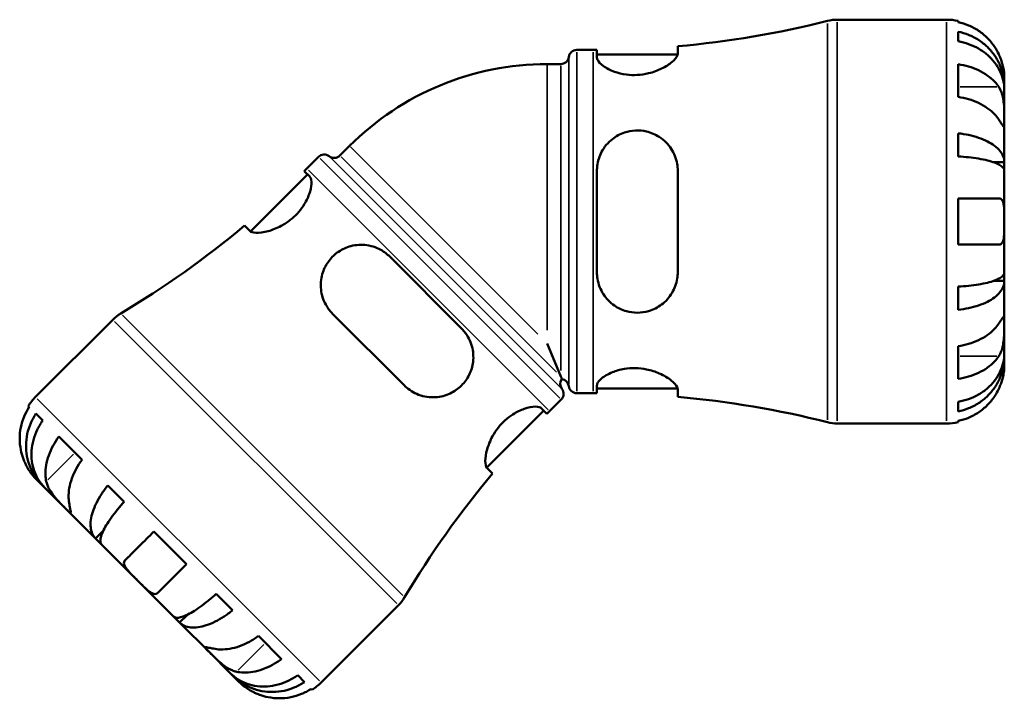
# Model space of a CAD drawing. Header units: millimetres. Extents: x 0 to 908, y 0 to 907.
# Tile 3 of 13: x 336 to 507, y 237 to 354. Entities that reach past the tile are written whole.
import ezdxf

# ---------------------------------------------------------------- set-up
doc = ezdxf.new("R2010")
doc.units = ezdxf.units.MM
doc.layers.add('Visible (ISO)', color=7, linetype='Continuous', lineweight=50)
doc.layers.add('Visible Narrow (ISO)', color=7, linetype='Continuous', lineweight=35)

msp = doc.modelspace()

# ---------------------------------------------------------------- linework, layer by layer
at = {"layer": 'Visible (ISO)'}
for p, q in [((478.158, 354.437), (497.1, 354.437)), ((499.1, 354.235), (499.1, 354.005)), ((499.1, 352.354), (499.1, 350.694)), ((432.995, 349.187), (435.855, 349.187)), ((436.495, 349.189), (436.495, 347.857)), ((436.495, 348.387), (450.48, 348.387)), ((450.495, 348.532), (450.495, 349.834)), ((427.846, 346.737), (430.217, 346.737)), ((499.1, 346.708), (499.1, 341.052)), ((507.1, 342.829), (507.1, 344.437)), ((507.1, 342.829), (507.075, 342.829)), ((507.1, 342.216), (507.1, 342.829)), ((507.1, 337.115), (507.1, 342.216)), ((507.1, 329.739), (507.1, 337.115)), ((499.1, 334.732), (499.1, 330.724)), ((393.611, 332.557), (391.935, 330.88)), ((388.238, 330.648), (386.216, 328.626)), ((507.1, 329.739), (505.191, 329.739)), ((507.1, 328.26), (507.1, 329.739)), ((386.704, 327.233), (385.762, 328.174)), ((436.495, 328.237), (436.495, 310.637)), ((450.495, 310.637), (450.495, 328.237)), ((507.1, 319.437), (507.1, 328.26)), ((386.329, 327.608), (376.44, 317.719)), ((499.1, 323.437), (499.1, 315.437)), ((507.1, 310.614), (507.1, 319.437)), ((375.407, 318.731), (376.327, 317.811)), ((413.022, 300.915), (400.577, 313.36)), ((507.1, 309.136), (507.1, 310.614)), ((507.1, 309.136), (505.191, 309.136)), ((507.1, 301.76), (507.1, 309.136)), ((499.1, 308.151), (499.1, 304.142)), ((352.591, 302.426), (339.197, 289.032)), ((390.678, 303.46), (403.123, 291.015)), ((507.1, 296.658), (507.1, 301.76)), ((430.217, 292.599), (427.846, 298.321)), ((499.1, 297.823), (499.1, 292.166)), ((507.1, 296.046), (507.075, 296.046)), ((507.1, 296.046), (507.1, 296.658)), ((507.1, 294.437), (507.1, 296.046)), ((436.495, 291.017), (436.495, 289.686)), ((436.495, 290.487), (450.48, 290.487)), ((450.495, 289.041), (450.495, 290.342)), ((430.311, 288.576), (428.289, 286.553)), ((432.995, 289.687), (435.855, 289.687)), ((338.089, 287.311), (337.925, 287.475)), ((427.837, 286.1), (426.896, 287.041)), ((499.1, 288.181), (499.1, 286.521)), ((340.43, 284.97), (339.256, 286.144)), ((427.27, 286.666), (417.382, 276.778)), ((478.158, 284.437), (497.1, 284.437)), ((499.1, 284.87), (499.1, 284.639)), ((347.248, 278.152), (343.248, 282.152)), ((417.473, 276.664), (418.394, 275.744)), ((339.197, 274.89), (340.334, 273.752)), ((340.334, 273.752), (340.352, 273.77)), ((340.334, 273.752), (340.767, 273.319)), ((340.767, 273.319), (344.374, 269.712)), ((354.551, 270.85), (351.716, 273.684)), ((344.374, 269.712), (349.59, 264.496)), ((349.59, 264.496), (350.94, 265.846)), ((365.36, 260.04), (359.703, 265.697)), ((349.59, 264.496), (350.636, 263.451)), ((350.636, 263.451), (356.874, 257.212)), ((356.874, 257.212), (363.113, 250.973)), ((373.346, 252.054), (370.512, 254.888)), ((402.088, 252.928), (388.694, 239.534)), ((363.113, 250.973), (364.159, 249.928)), ((364.159, 249.928), (365.508, 251.277)), ((364.159, 249.928), (369.374, 244.712)), ((381.815, 243.585), (377.815, 247.585)), ((369.374, 244.712), (372.982, 241.105)), ((372.982, 241.105), (373.415, 240.672)), ((373.415, 240.672), (373.432, 240.689)), ((373.415, 240.672), (374.552, 239.534)), ((385.807, 239.593), (384.633, 240.767)), ((387.137, 238.263), (386.974, 238.426))]:
    msp.add_line(p, q, dxfattribs=at)
for centre, radius, start, end in [((435.855, 515.244), 166.056, 275.05792, 284.14905), ((478.158, 347.437), 7, 90, 104.14905), ((497.1, 344.437), 10, 78.46304, 90), ((432.995, 347.787), 1.4, 90, 172.81924), ((435.855, 515.244), 166.056, 270, 270.22082), ((427.846, 298.321), 48.416, 90, 135), ((430.217, 348.137), 1.4, 270, 352.81924), ((389.228, 329.658), 1.4, 52.18076, 135), ((390.945, 331.87), 1.4, 232.18076, 315), ((268.796, 446.046), 166.056, 314.77918, 315), ((268.796, 446.046), 166.056, 300.85095, 309.94208), ((357.541, 297.476), 7, 120.85095, 135), ((431.533, 291.282), 1.4, 143.08211, 217.81924), ((430.217, 290.737), 1.4, 7.18076, 81.91789), ((429.321, 289.566), 1.4, 315, 37.81924), ((432.995, 291.087), 1.4, 187.18076, 270), ((346.268, 281.961), 10, 135, 146.53696), ((435.855, 123.631), 166.056, 89.77918, 90), ((435.855, 123.631), 166.056, 75.85095, 84.94208), ((545.708, 169.134), 166.056, 135, 135.22082), ((478.158, 291.437), 7, 255.85095, 270), ((497.1, 294.437), 10, 270, 281.53696), ((545.708, 169.134), 166.056, 140.05792, 149.14905), ((397.139, 257.878), 7, 315, 329.14905), ((381.623, 246.605), 10, 303.46304, 315)]:
    msp.add_arc(centre, radius, start, end, dxfattribs=at)
for points, knots in [([(506.14, 348.437), (505.935, 348.876), (505.687, 349.32), (505.031, 350.307), (504.596, 350.831), (503.722, 351.708), (503.203, 352.143), (502.085, 352.894), (501.486, 353.209), (500.363, 353.676), (499.739, 353.873), (499.1, 354.005)], [4.90264375, 4.90264375, 4.90264375, 4.90264375, 5.04224508, 5.04224508, 5.22854914, 5.22854914, 5.41380406, 5.41380406, 5.59905898, 5.59905898, 5.77859995, 5.77859995, 5.77859995, 5.77859995]), ([(499.1, 352.354), (499.741, 352.227), (500.367, 352.036), (501.492, 351.584), (502.091, 351.279), (503.21, 350.554), (503.729, 350.134), (504.602, 349.287), (505.036, 348.782), (505.785, 347.695), (506.099, 347.113), (506.573, 346.003), (506.775, 345.373), (507.039, 344.087), (507.1, 343.43), (507.1, 342.829)], [0.1897184, 0.1897184, 0.1897184, 0.1897184, 0.3698032, 0.3698032, 0.5549844, 0.5549844, 0.7401655, 0.7401655, 0.9258164, 0.9258164, 1.1114673, 1.1114673, 1.2978252, 1.2978252, 1.484183, 1.484183, 1.484183, 1.484183]), ([(507.1, 342.216), (507.1, 342.752), (507.039, 343.336), (506.775, 344.481), (506.573, 345.042), (506.099, 346.029), (505.785, 346.547), (505.036, 347.515), (504.602, 347.964), (503.729, 348.718), (503.21, 349.092), (502.091, 349.737), (501.492, 350.008), (500.367, 350.41), (499.741, 350.581), (499.1, 350.694)], [4.4593823, 4.4593823, 4.4593823, 4.4593823, 4.6457401, 4.6457401, 4.832098, 4.832098, 5.0177489, 5.0177489, 5.2033998, 5.2033998, 5.388581, 5.388581, 5.5737621, 5.5737621, 5.753847, 5.753847, 5.753847, 5.753847]), ([(450.495, 348.532), (450.495, 348.421), (450.466, 348.3), (450.268, 347.851), (449.959, 347.484), (449.045, 346.715), (448.432, 346.312), (447.035, 345.629), (446.273, 345.342), (444.811, 344.987), (444.152, 344.887), (442.839, 344.818), (442.205, 344.844), (440.847, 345.022), (440.155, 345.198), (438.761, 345.699), (438.111, 346.045), (437.097, 346.767), (436.745, 347.143), (436.526, 347.612), (436.495, 347.739), (436.495, 347.857)], [-2.4785664, -2.4785664, -2.4785664, -2.4785664, -2.3625368, -2.3625368, -2.0755093, -2.0755093, -1.7792824, -1.7792824, -1.5114856, -1.5114856, -1.3087685, -1.3087685, -1.1157594, -1.1157594, -0.8805429, -0.8805429, -0.5855077, -0.5855077, -0.2787072, -0.2787072, -0.1579418, -0.1579418, -0.1579418, -0.1579418]), ([(507.1, 344.437), (507.1, 344.437), (507.1, 344.49), (507.096, 344.713), (507.09, 344.895), (507.047, 345.366), (507.012, 345.647), (506.899, 346.244), (506.829, 346.546), (506.678, 347.064), (506.612, 347.268), (506.471, 347.662), (506.397, 347.85), (506.262, 348.171), (506.202, 348.305), (506.14, 348.437)], [0, 0, 0, 0, 0.11274969, 0.11274969, 0.24046199, 0.24046199, 0.3630761, 0.3630761, 0.46982648, 0.46982648, 0.53680834, 0.53680834, 0.59738122, 0.59738122, 0.64072731, 0.64072731, 0.64072731, 0.64072731]), ([(499.1, 346.708), (499.739, 346.616), (500.363, 346.476), (501.486, 346.146), (502.085, 345.923), (503.203, 345.392), (503.722, 345.085), (504.596, 344.464), (505.031, 344.094), (505.687, 343.396), (505.935, 343.082), (506.14, 342.772)], [0.18972425, 0.18972425, 0.18972425, 0.18972425, 0.36926522, 0.36926522, 0.55452014, 0.55452014, 0.73977506, 0.73977506, 0.92607912, 0.92607912, 1.06568045, 1.06568045, 1.06568045, 1.06568045]), ([(506.14, 342.772), (506.198, 342.684), (506.255, 342.591), (506.416, 342.297), (506.513, 342.082), (506.689, 341.608), (506.765, 341.349), (506.917, 340.693), (506.977, 340.292), (507.067, 339.384), (507.086, 338.887), (507.102, 337.933), (507.1, 337.489), (507.1, 337.115)], [-0.64434498, -0.64434498, -0.64434498, -0.64434498, -0.60308586, -0.60308586, -0.52007987, -0.52007987, -0.43273909, -0.43273909, -0.31000661, -0.31000661, -0.15868997, -0.15868997, 0, 0, 0, 0]), ([(506.14, 337.115), (505.935, 337.425), (505.687, 337.739), (505.031, 338.437), (504.596, 338.807), (503.722, 339.428), (503.203, 339.736), (502.085, 340.266), (501.486, 340.489), (500.363, 340.819), (499.739, 340.959), (499.1, 341.052)], [4.90264375, 4.90264375, 4.90264375, 4.90264375, 5.04224508, 5.04224508, 5.22854914, 5.22854914, 5.41380406, 5.41380406, 5.59905898, 5.59905898, 5.77859995, 5.77859995, 5.77859995, 5.77859995]), ([(507.1, 337.115), (507.1, 336.906), (507.1, 336.72), (507.098, 336.393), (507.096, 336.256), (507.078, 336.015), (507.057, 335.944), (506.97, 335.942), (506.907, 336.004), (506.751, 336.207), (506.674, 336.317), (506.496, 336.579), (506.397, 336.728), (506.24, 336.965), (506.191, 337.038), (506.14, 337.115)], [0, 0, 0, 0, 0.08884908, 0.08884908, 0.18379648, 0.18379648, 0.31419699, 0.31419699, 0.43784665, 0.43784665, 0.52411276, 0.52411276, 0.60765264, 0.60765264, 0.6434969, 0.6434969, 0.6434969, 0.6434969]), ([(436.495, 328.237), (436.495, 328.526), (436.513, 328.813), (436.653, 329.945), (436.911, 330.759), (437.756, 332.363), (438.389, 333.127), (439.785, 334.225), (440.491, 334.612), (441.873, 335.077), (442.512, 335.198), (443.818, 335.261), (444.466, 335.199), (445.893, 334.865), (446.637, 334.542), (448.135, 333.573), (448.837, 332.865), (449.872, 331.269), (450.223, 330.39), (450.459, 329.056), (450.495, 328.648), (450.495, 328.237)], [-2.4603412, -2.4603412, -2.4603412, -2.4603412, -2.3695304, -2.3695304, -2.0992301, -2.0992301, -1.7862081, -1.7862081, -1.5382816, -1.5382816, -1.3420499, -1.3420499, -1.1446432, -1.1446432, -0.8921299, -0.8921299, -0.5728188, -0.5728188, -0.270459, -0.270459, -0.1410081, -0.1410081, -0.1410081, -0.1410081]), ([(499.1, 334.732), (499.741, 334.666), (500.367, 334.565), (501.492, 334.328), (502.091, 334.169), (503.21, 333.789), (503.729, 333.568), (504.602, 333.124), (505.036, 332.86), (505.785, 332.29), (506.099, 331.984), (506.573, 331.403), (506.775, 331.073), (507.039, 330.398), (507.1, 330.054), (507.1, 329.739)], [0.1897184, 0.1897184, 0.1897184, 0.1897184, 0.3698032, 0.3698032, 0.5549844, 0.5549844, 0.7401655, 0.7401655, 0.9258164, 0.9258164, 1.1114673, 1.1114673, 1.2978252, 1.2978252, 1.484183, 1.484183, 1.484183, 1.484183]), ([(507.1, 328.26), (507.1, 328.416), (507.039, 328.586), (506.775, 328.918), (506.573, 329.081), (506.099, 329.368), (505.785, 329.519), (505.036, 329.8), (504.602, 329.931), (503.729, 330.15), (503.21, 330.258), (502.091, 330.446), (501.492, 330.525), (500.367, 330.641), (499.741, 330.691), (499.1, 330.724)], [4.4593823, 4.4593823, 4.4593823, 4.4593823, 4.6457401, 4.6457401, 4.832098, 4.832098, 5.0177489, 5.0177489, 5.2033998, 5.2033998, 5.388581, 5.388581, 5.5737621, 5.5737621, 5.753847, 5.753847, 5.753847, 5.753847]), ([(386.704, 327.233), (386.722, 327.215), (386.739, 327.196), (386.95, 326.932), (387.036, 326.513), (386.979, 325.458), (386.853, 324.842), (386.386, 323.537), (386.059, 322.856), (385.307, 321.707), (384.948, 321.245), (384.171, 320.411), (383.771, 320.044), (382.839, 319.313), (382.309, 318.972), (381.001, 318.269), (380.231, 317.974), (378.704, 317.551), (377.97, 317.459), (376.905, 317.501), (376.538, 317.609), (376.333, 317.805), (376.33, 317.808), (376.327, 317.811)], [-2.5741001, -2.5741001, -2.5741001, -2.5741001, -2.5483715, -2.5483715, -2.2426071, -2.2426071, -1.9612152, -1.9612152, -1.6982018, -1.6982018, -1.5161424, -1.5161424, -1.3525159, -1.3525159, -1.1582305, -1.1582305, -0.8761851, -0.8761851, -0.5470765, -0.5470765, -0.2606297, -0.2606297, -0.2559865, -0.2559865, -0.2559865, -0.2559865]), ([(499.1, 323.437), (499.739, 323.437), (500.363, 323.437), (501.486, 323.437), (502.085, 323.437), (503.203, 323.437), (503.722, 323.437), (504.596, 323.437), (505.031, 323.437), (505.687, 323.437), (505.935, 323.437), (506.14, 323.437)], [0.18972425, 0.18972425, 0.18972425, 0.18972425, 0.36926522, 0.36926522, 0.55452014, 0.55452014, 0.73977506, 0.73977506, 0.92607912, 0.92607912, 1.06568045, 1.06568045, 1.06568045, 1.06568045]), ([(506.14, 323.437), (506.209, 323.437), (506.274, 323.429), (506.435, 323.386), (506.524, 323.338), (506.69, 323.191), (506.764, 323.087), (506.916, 322.764), (506.977, 322.517), (507.068, 321.862), (507.086, 321.44), (507.102, 320.489), (507.1, 319.965), (507.1, 319.437)], [-0.64008532, -0.64008532, -0.64008532, -0.64008532, -0.59222185, -0.59222185, -0.51595037, -0.51595037, -0.43235608, -0.43235608, -0.30863031, -0.30863031, -0.15844955, -0.15844955, 0, 0, 0, 0]), ([(507.1, 319.437), (507.1, 319.1), (507.1, 318.763), (507.097, 318.078), (507.093, 317.734), (507.061, 316.969), (507.024, 316.581), (506.894, 316.06), (506.825, 315.89), (506.668, 315.659), (506.59, 315.584), (506.41, 315.477), (506.308, 315.447), (506.178, 315.438), (506.159, 315.437), (506.14, 315.437)], [-2.77804136, -2.77804136, -2.77804136, -2.77804136, -2.67672151, -2.67672151, -2.56558131, -2.56558131, -2.40960112, -2.40960112, -2.30519389, -2.30519389, -2.22617552, -2.22617552, -2.14450488, -2.14450488, -2.1308178, -2.1308178, -2.1308178, -2.1308178]), ([(390.678, 303.46), (390.645, 303.493), (390.613, 303.526), (390.581, 303.559), (390.144, 304.013), (389.777, 304.518), (389.041, 305.866), (388.768, 306.747), (388.572, 308.534), (388.644, 309.442), (389.103, 311.059), (389.435, 311.77), (390.327, 313.045), (390.861, 313.594), (392.108, 314.511), (392.8, 314.858), (394.421, 315.369), (395.35, 315.463), (397.23, 315.294), (398.179, 315.002), (399.598, 314.211), (400.117, 313.82), (400.577, 313.36)], [-0.0144843, -0.0144843, -0.0144843, -0.0144843, 0, 0, 0, 0.1977541, 0.1977541, 0.4944647, 0.4944647, 0.7857631, 0.7857631, 1.0291105, 1.0291105, 1.2605868, 1.2605868, 1.4957566, 1.4957566, 1.7870718, 1.7870718, 2.1012552, 2.1012552, 2.3065328, 2.3065328, 2.3065328, 2.3065328]), ([(506.14, 315.437), (505.935, 315.437), (505.687, 315.437), (505.031, 315.437), (504.596, 315.437), (503.722, 315.437), (503.203, 315.437), (502.085, 315.437), (501.486, 315.437), (500.363, 315.437), (499.739, 315.437), (499.1, 315.437)], [4.90264375, 4.90264375, 4.90264375, 4.90264375, 5.04224508, 5.04224508, 5.22854914, 5.22854914, 5.41380406, 5.41380406, 5.59905898, 5.59905898, 5.77859995, 5.77859995, 5.77859995, 5.77859995]), ([(450.495, 310.637), (450.495, 310.269), (450.466, 309.903), (450.268, 308.653), (449.959, 307.81), (449.045, 306.277), (448.432, 305.591), (447.035, 304.542), (446.273, 304.154), (444.811, 303.731), (444.152, 303.636), (442.839, 303.639), (442.205, 303.728), (440.847, 304.111), (440.155, 304.44), (438.761, 305.396), (438.111, 306.071), (437.097, 307.642), (436.745, 308.545), (436.526, 309.874), (436.495, 310.255), (436.495, 310.637)], [-2.4785664, -2.4785664, -2.4785664, -2.4785664, -2.3625368, -2.3625368, -2.0755093, -2.0755093, -1.7792824, -1.7792824, -1.5114856, -1.5114856, -1.3087685, -1.3087685, -1.1157594, -1.1157594, -0.8805429, -0.8805429, -0.5855077, -0.5855077, -0.2787072, -0.2787072, -0.1579418, -0.1579418, -0.1579418, -0.1579418]), ([(499.1, 308.151), (499.741, 308.184), (500.367, 308.233), (501.492, 308.35), (502.091, 308.429), (503.21, 308.616), (503.729, 308.725), (504.602, 308.944), (505.036, 309.075), (505.785, 309.356), (506.099, 309.506), (506.573, 309.793), (506.775, 309.956), (507.039, 310.289), (507.1, 310.459), (507.1, 310.614)], [0.1897184, 0.1897184, 0.1897184, 0.1897184, 0.3698032, 0.3698032, 0.5549844, 0.5549844, 0.7401655, 0.7401655, 0.9258164, 0.9258164, 1.1114673, 1.1114673, 1.2978252, 1.2978252, 1.484183, 1.484183, 1.484183, 1.484183]), ([(507.1, 309.136), (507.1, 308.821), (507.039, 308.476), (506.775, 307.802), (506.573, 307.472), (506.099, 306.89), (505.785, 306.585), (505.036, 306.015), (504.602, 305.75), (503.729, 305.306), (503.21, 305.086), (502.091, 304.706), (501.492, 304.546), (500.367, 304.309), (499.741, 304.209), (499.1, 304.142)], [4.4593823, 4.4593823, 4.4593823, 4.4593823, 4.6457401, 4.6457401, 4.832098, 4.832098, 5.0177489, 5.0177489, 5.2033998, 5.2033998, 5.388581, 5.388581, 5.5737621, 5.5737621, 5.753847, 5.753847, 5.753847, 5.753847]), ([(506.14, 301.76), (506.198, 301.848), (506.255, 301.932), (506.416, 302.175), (506.513, 302.321), (506.689, 302.579), (506.765, 302.687), (506.917, 302.881), (506.977, 302.937), (507.067, 302.924), (507.086, 302.822), (507.102, 302.43), (507.1, 302.134), (507.1, 301.76)], [-0.64434498, -0.64434498, -0.64434498, -0.64434498, -0.60308586, -0.60308586, -0.52007987, -0.52007987, -0.43273909, -0.43273909, -0.31000661, -0.31000661, -0.15868997, -0.15868997, 0, 0, 0, 0]), ([(413.022, 300.915), (413.194, 300.743), (413.356, 300.563), (414.122, 299.619), (414.566, 298.75), (415.061, 296.955), (415.133, 296.037), (414.928, 294.349), (414.704, 293.583), (414.01, 292.18), (413.565, 291.558), (412.446, 290.439), (411.786, 289.979), (410.263, 289.256), (409.402, 289.039), (407.539, 288.913), (406.534, 289.062), (404.725, 289.747), (403.915, 290.251), (403.222, 290.918), (403.188, 290.95), (403.155, 290.982), (403.123, 291.015)], [-2.3069329, -2.3069329, -2.3069329, -2.3069329, -2.2304649, -2.2304649, -1.9222607, -1.9222607, -1.6312133, -1.6312133, -1.3852158, -1.3852158, -1.1540944, -1.1540944, -0.9085765, -0.9085765, -0.6288207, -0.6288207, -0.302145, -0.302145, 0, 0, 0, 0.0144778, 0.0144778, 0.0144778, 0.0144778]), ([(499.1, 297.823), (499.739, 297.916), (500.363, 298.055), (501.486, 298.385), (502.085, 298.608), (503.203, 299.139), (503.722, 299.447), (504.596, 300.067), (505.031, 300.438), (505.687, 301.135), (505.935, 301.45), (506.14, 301.76)], [0.18972425, 0.18972425, 0.18972425, 0.18972425, 0.36926522, 0.36926522, 0.55452014, 0.55452014, 0.73977506, 0.73977506, 0.92607912, 0.92607912, 1.06568045, 1.06568045, 1.06568045, 1.06568045]), ([(507.1, 301.76), (507.1, 301.55), (507.1, 301.318), (507.098, 300.8), (507.096, 300.514), (507.078, 299.803), (507.057, 299.373), (506.97, 298.531), (506.907, 298.128), (506.751, 297.476), (506.674, 297.222), (506.496, 296.752), (506.397, 296.538), (506.24, 296.259), (506.191, 296.179), (506.14, 296.103)], [0, 0, 0, 0, 0.08884908, 0.08884908, 0.18379648, 0.18379648, 0.31419699, 0.31419699, 0.43784665, 0.43784665, 0.52411276, 0.52411276, 0.60765264, 0.60765264, 0.6434969, 0.6434969, 0.6434969, 0.6434969]), ([(499.1, 288.181), (499.741, 288.294), (500.367, 288.464), (501.492, 288.866), (502.091, 289.137), (503.21, 289.783), (503.729, 290.157), (504.602, 290.91), (505.036, 291.36), (505.785, 292.327), (506.099, 292.846), (506.573, 293.833), (506.775, 294.393), (507.039, 295.538), (507.1, 296.123), (507.1, 296.658)], [0.1897184, 0.1897184, 0.1897184, 0.1897184, 0.3698032, 0.3698032, 0.5549844, 0.5549844, 0.7401655, 0.7401655, 0.9258164, 0.9258164, 1.1114673, 1.1114673, 1.2978252, 1.2978252, 1.484183, 1.484183, 1.484183, 1.484183]), ([(506.14, 296.103), (505.935, 295.793), (505.687, 295.478), (505.031, 294.781), (504.596, 294.41), (503.722, 293.79), (503.203, 293.482), (502.085, 292.952), (501.486, 292.729), (500.363, 292.398), (499.739, 292.259), (499.1, 292.166)], [4.90264375, 4.90264375, 4.90264375, 4.90264375, 5.04224508, 5.04224508, 5.22854914, 5.22854914, 5.41380406, 5.41380406, 5.59905898, 5.59905898, 5.77859995, 5.77859995, 5.77859995, 5.77859995]), ([(507.1, 296.046), (507.1, 295.445), (507.039, 294.788), (506.775, 293.501), (506.573, 292.871), (506.099, 291.762), (505.785, 291.18), (505.036, 290.093), (504.602, 289.588), (503.729, 288.741), (503.21, 288.32), (502.091, 287.595), (501.492, 287.291), (500.367, 286.839), (499.741, 286.648), (499.1, 286.521)], [4.4593823, 4.4593823, 4.4593823, 4.4593823, 4.6457401, 4.6457401, 4.832098, 4.832098, 5.0177489, 5.0177489, 5.2033998, 5.2033998, 5.388581, 5.388581, 5.5737621, 5.5737621, 5.753847, 5.753847, 5.753847, 5.753847]), ([(436.495, 291.017), (436.495, 291.107), (436.513, 291.2), (436.653, 291.588), (436.911, 291.911), (437.756, 292.614), (438.389, 292.996), (439.785, 293.565), (440.491, 293.774), (441.873, 294.002), (442.512, 294.05), (443.818, 294.02), (444.466, 293.944), (445.893, 293.647), (446.637, 293.397), (448.135, 292.739), (448.837, 292.307), (449.872, 291.484), (450.223, 291.091), (450.459, 290.603), (450.495, 290.467), (450.495, 290.342)], [-2.4603412, -2.4603412, -2.4603412, -2.4603412, -2.3695304, -2.3695304, -2.0992301, -2.0992301, -1.7862081, -1.7862081, -1.5382816, -1.5382816, -1.3420499, -1.3420499, -1.1446432, -1.1446432, -0.8921299, -0.8921299, -0.5728188, -0.5728188, -0.270459, -0.270459, -0.1410081, -0.1410081, -0.1410081, -0.1410081]), ([(506.14, 290.437), (506.209, 290.584), (506.274, 290.732), (506.435, 291.117), (506.524, 291.354), (506.69, 291.845), (506.764, 292.096), (506.916, 292.695), (506.977, 293.023), (507.068, 293.658), (507.086, 293.936), (507.102, 294.333), (507.1, 294.437), (507.1, 294.437)], [-0.64008532, -0.64008532, -0.64008532, -0.64008532, -0.59222185, -0.59222185, -0.51595037, -0.51595037, -0.43235608, -0.43235608, -0.30863031, -0.30863031, -0.15844955, -0.15844955, 0, 0, 0, 0]), ([(430.217, 292.599), (430.263, 292.486), (430.302, 292.392), (430.369, 292.231), (430.393, 292.173), (430.408, 292.136), (430.41, 292.131), (430.413, 292.125), (430.413, 292.124), (430.414, 292.123), (430.414, 292.123), (430.414, 292.123)], [0, 0, 0, 0, 0.18495331, 0.18495331, 0.40000114, 0.40000114, 0.45759003, 0.45759003, 0.49149824, 0.49149824, 0.50359028, 0.50359028, 0.50359028, 0.50359028]), ([(499.1, 284.87), (499.739, 285.001), (500.363, 285.199), (501.486, 285.665), (502.085, 285.981), (503.203, 286.731), (503.722, 287.166), (504.596, 288.044), (505.031, 288.568), (505.687, 289.554), (505.935, 289.999), (506.14, 290.437)], [0.18972425, 0.18972425, 0.18972425, 0.18972425, 0.36926522, 0.36926522, 0.55452014, 0.55452014, 0.73977506, 0.73977506, 0.92607912, 0.92607912, 1.06568045, 1.06568045, 1.06568045, 1.06568045]), ([(338.089, 287.311), (337.729, 286.767), (337.428, 286.186), (336.964, 285.062), (336.763, 284.415), (336.503, 283.094), (336.444, 282.419), (336.446, 281.181), (336.509, 280.503), (336.743, 279.341), (336.882, 278.852), (337.047, 278.397)], [0.18972425, 0.18972425, 0.18972425, 0.18972425, 0.36926522, 0.36926522, 0.55452014, 0.55452014, 0.73977506, 0.73977506, 0.92607912, 0.92607912, 1.06568045, 1.06568045, 1.06568045, 1.06568045]), ([(417.473, 276.664), (417.461, 276.677), (417.449, 276.69), (417.237, 276.939), (417.138, 277.366), (417.144, 278.486), (417.244, 279.169), (417.661, 280.641), (417.969, 281.426), (418.692, 282.738), (419.033, 283.257), (419.766, 284.176), (420.136, 284.572), (420.98, 285.346), (421.45, 285.704), (422.596, 286.436), (423.264, 286.751), (424.632, 287.23), (425.304, 287.35), (426.326, 287.349), (426.692, 287.245), (426.896, 287.041)], [-2.5904724, -2.5904724, -2.5904724, -2.5904724, -2.5721143, -2.5721143, -2.2622379, -2.2622379, -1.9620248, -1.9620248, -1.6753987, -1.6753987, -1.4841096, -1.4841096, -1.3206171, -1.3206171, -1.1359864, -1.1359864, -0.8768664, -0.8768664, -0.5629072, -0.5629072, -0.2710571, -0.2710571, -0.2710571, -0.2710571]), ([(340.334, 273.752), (339.909, 274.177), (339.488, 274.685), (338.764, 275.781), (338.462, 276.369), (338.012, 277.489), (337.823, 278.123), (337.584, 279.421), (337.534, 280.085), (337.552, 281.301), (337.622, 281.966), (337.9, 283.269), (338.109, 283.908), (338.584, 285.023), (338.892, 285.601), (339.256, 286.144)], [4.4593823, 4.4593823, 4.4593823, 4.4593823, 4.6457401, 4.6457401, 4.832098, 4.832098, 5.0177489, 5.0177489, 5.2033998, 5.2033998, 5.388581, 5.388581, 5.5737621, 5.5737621, 5.753847, 5.753847, 5.753847, 5.753847]), ([(340.43, 284.97), (340.056, 284.437), (339.734, 283.874), (339.223, 282.794), (338.991, 282.179), (338.656, 280.932), (338.553, 280.3), (338.469, 279.149), (338.48, 278.525), (338.635, 277.311), (338.779, 276.722), (339.142, 275.689), (339.395, 275.15), (340.019, 274.154), (340.389, 273.698), (340.767, 273.319)], [0.1897184, 0.1897184, 0.1897184, 0.1897184, 0.3698032, 0.3698032, 0.5549844, 0.5549844, 0.7401655, 0.7401655, 0.9258164, 0.9258164, 1.1114673, 1.1114673, 1.2978252, 1.2978252, 1.484183, 1.484183, 1.484183, 1.484183]), ([(341.053, 274.39), (340.979, 274.755), (340.932, 275.152), (340.902, 276.109), (340.948, 276.679), (341.127, 277.736), (341.277, 278.32), (341.692, 279.486), (341.958, 280.067), (342.519, 281.095), (342.861, 281.635), (343.248, 282.152)], [4.90264375, 4.90264375, 4.90264375, 4.90264375, 5.04224508, 5.04224508, 5.22854914, 5.22854914, 5.41380406, 5.41380406, 5.59905898, 5.59905898, 5.77859995, 5.77859995, 5.77859995, 5.77859995]), ([(337.047, 278.397), (337.085, 278.292), (337.124, 278.187), (337.251, 277.867), (337.343, 277.655), (337.541, 277.234), (337.646, 277.028), (337.915, 276.543), (338.079, 276.281), (338.46, 275.726), (338.667, 275.471), (339.003, 275.084), (339.123, 274.963), (339.189, 274.898), (339.197, 274.89), (339.197, 274.89)], [-1.83961458, -1.83961458, -1.83961458, -1.83961458, -1.8090867, -1.8090867, -1.74529866, -1.74529866, -1.67881488, -1.67881488, -1.58107288, -1.58107288, -1.44461603, -1.44461603, -1.30173042, -1.30173042, -1.25354388, -1.25354388, -1.25354388, -1.25354388]), ([(347.248, 278.152), (346.861, 277.635), (346.519, 277.095), (345.958, 276.067), (345.692, 275.486), (345.277, 274.32), (345.127, 273.736), (344.948, 272.679), (344.902, 272.109), (344.932, 271.152), (344.979, 270.755), (345.053, 270.39)], [0.18972425, 0.18972425, 0.18972425, 0.18972425, 0.36926522, 0.36926522, 0.55452014, 0.55452014, 0.73977506, 0.73977506, 0.92607912, 0.92607912, 1.06568045, 1.06568045, 1.06568045, 1.06568045]), ([(344.374, 269.712), (344.36, 269.726), (344.345, 269.741), (344.081, 270.005), (343.789, 270.295), (343.19, 270.913), (342.892, 271.232), (342.322, 271.905), (342.057, 272.252), (341.662, 272.864), (341.519, 273.119), (341.283, 273.621), (341.19, 273.866), (341.095, 274.2), (341.072, 274.296), (341.053, 274.39)], [-1.2487375, -1.2487375, -1.2487375, -1.2487375, -1.24093312, -1.24093312, -1.10881955, -1.10881955, -0.98814353, -0.98814353, -0.86942423, -0.86942423, -0.78463142, -0.78463142, -0.70161167, -0.70161167, -0.66763725, -0.66763725, -0.66763725, -0.66763725]), ([(349.59, 264.496), (349.367, 264.719), (349.167, 265.006), (348.876, 265.669), (348.786, 266.045), (348.71, 266.791), (348.716, 267.23), (348.842, 268.162), (348.962, 268.656), (349.266, 269.588), (349.477, 270.111), (349.999, 271.17), (350.31, 271.707), (350.938, 272.67), (351.31, 273.183), (351.716, 273.684)], [4.4593823, 4.4593823, 4.4593823, 4.4593823, 4.6457401, 4.6457401, 4.832098, 4.832098, 5.0177489, 5.0177489, 5.2033998, 5.2033998, 5.388581, 5.388581, 5.5737621, 5.5737621, 5.753847, 5.753847, 5.753847, 5.753847]), ([(345.053, 270.39), (345.07, 270.309), (345.086, 270.23), (345.145, 269.936), (345.184, 269.742), (345.247, 269.409), (345.27, 269.273), (345.297, 269.032), (345.291, 268.956), (345.21, 268.916), (345.119, 268.984), (344.824, 269.26), (344.624, 269.462), (344.374, 269.712)], [-1.82874471, -1.82874471, -1.82874471, -1.82874471, -1.79958438, -1.79958438, -1.71633236, -1.71633236, -1.63252989, -1.63252989, -1.52142285, -1.52142285, -1.38399167, -1.38399167, -1.2487375, -1.2487375, -1.2487375, -1.2487375]), ([(354.551, 270.85), (354.12, 270.373), (353.712, 269.895), (353, 269.017), (352.632, 268.538), (351.973, 267.614), (351.683, 267.17), (351.221, 266.398), (351.006, 265.998), (350.675, 265.27), (350.56, 264.942), (350.428, 264.404), (350.4, 264.145), (350.449, 263.724), (350.526, 263.561), (350.636, 263.451)], [0.1897184, 0.1897184, 0.1897184, 0.1897184, 0.3698032, 0.3698032, 0.5549844, 0.5549844, 0.7401655, 0.7401655, 0.9258164, 0.9258164, 1.1114673, 1.1114673, 1.2978252, 1.2978252, 1.484183, 1.484183, 1.484183, 1.484183]), ([(354.725, 260.719), (354.87, 260.864), (355.045, 261.039), (355.509, 261.503), (355.816, 261.811), (356.434, 262.429), (356.801, 262.796), (357.592, 263.586), (358.016, 264.01), (358.81, 264.804), (359.251, 265.245), (359.703, 265.697)], [-1.06568045, -1.06568045, -1.06568045, -1.06568045, -0.92607912, -0.92607912, -0.73977506, -0.73977506, -0.55452014, -0.55452014, -0.36926522, -0.36926522, -0.18972425, -0.18972425, -0.18972425, -0.18972425]), ([(356.874, 257.212), (356.599, 257.487), (356.324, 257.761), (355.753, 258.34), (355.466, 258.638), (354.976, 259.206), (354.781, 259.47), (354.572, 259.885), (354.524, 260.044), (354.509, 260.33), (354.54, 260.457), (354.639, 260.622), (354.678, 260.672), (354.725, 260.719)], [-1.23353913, -1.23353913, -1.23353913, -1.23353913, -1.13051399, -1.13051399, -1.00893628, -1.00893628, -0.88339873, -0.88339873, -0.7930133, -0.7930133, -0.70494949, -0.70494949, -0.66323599, -0.66323599, -0.66323599, -0.66323599]), ([(365.36, 260.04), (364.908, 259.588), (364.466, 259.147), (363.672, 258.353), (363.249, 257.929), (362.458, 257.139), (362.091, 256.772), (361.473, 256.154), (361.166, 255.846), (360.702, 255.383), (360.527, 255.207), (360.381, 255.062)], [0.18972425, 0.18972425, 0.18972425, 0.18972425, 0.36926522, 0.36926522, 0.55452014, 0.55452014, 0.73977506, 0.73977506, 0.92607912, 0.92607912, 1.06568045, 1.06568045, 1.06568045, 1.06568045]), ([(360.381, 255.062), (360.292, 254.972), (360.191, 254.91), (359.955, 254.843), (359.82, 254.844), (359.497, 254.926), (359.308, 255.02), (358.82, 255.345), (358.514, 255.61), (357.842, 256.243), (357.481, 256.605), (357.032, 257.055), (356.953, 257.133), (356.874, 257.212)], [-1.79555679, -1.79555679, -1.79555679, -1.79555679, -1.71797535, -1.71797535, -1.6341575, -1.6341575, -1.53598677, -1.53598677, -1.40156183, -1.40156183, -1.26293117, -1.26293117, -1.23353913, -1.23353913, -1.23353913, -1.23353913]), ([(363.113, 250.973), (363.223, 250.863), (363.387, 250.786), (363.808, 250.737), (364.066, 250.765), (364.604, 250.897), (364.933, 251.013), (365.661, 251.343), (366.06, 251.558), (366.833, 252.021), (367.277, 252.311), (368.2, 252.969), (368.68, 253.337), (369.558, 254.05), (370.035, 254.458), (370.512, 254.888)], [-1.484183, -1.484183, -1.484183, -1.484183, -1.2978252, -1.2978252, -1.1114673, -1.1114673, -0.9258164, -0.9258164, -0.7401655, -0.7401655, -0.5549844, -0.5549844, -0.3698032, -0.3698032, -0.1897184, -0.1897184, -0.1897184, -0.1897184]), ([(373.346, 252.054), (372.846, 251.647), (372.332, 251.275), (371.369, 250.648), (370.833, 250.337), (369.773, 249.815), (369.25, 249.603), (368.319, 249.3), (367.824, 249.18), (366.892, 249.054), (366.454, 249.047), (365.708, 249.123), (365.331, 249.214), (364.668, 249.504), (364.381, 249.705), (364.159, 249.928)], [0.1897184, 0.1897184, 0.1897184, 0.1897184, 0.3698032, 0.3698032, 0.5549844, 0.5549844, 0.7401655, 0.7401655, 0.9258164, 0.9258164, 1.1114673, 1.1114673, 1.2978252, 1.2978252, 1.484183, 1.484183, 1.484183, 1.484183]), ([(370.053, 245.39), (370.417, 245.316), (370.815, 245.269), (371.772, 245.24), (372.341, 245.285), (373.398, 245.465), (373.983, 245.614), (375.149, 246.03), (375.73, 246.296), (376.757, 246.856), (377.297, 247.199), (377.815, 247.585)], [4.90264375, 4.90264375, 4.90264375, 4.90264375, 5.04224508, 5.04224508, 5.22854914, 5.22854914, 5.41380406, 5.41380406, 5.59905898, 5.59905898, 5.77859995, 5.77859995, 5.77859995, 5.77859995]), ([(369.374, 244.712), (369.36, 244.726), (369.346, 244.741), (369.093, 244.994), (368.901, 245.184), (368.654, 245.45), (368.592, 245.533), (368.602, 245.625), (368.674, 245.635), (368.915, 245.611), (369.049, 245.588), (369.377, 245.527), (369.567, 245.489), (369.868, 245.428), (369.959, 245.41), (370.053, 245.39)], [1.24316035, 1.24316035, 1.24316035, 1.24316035, 1.25096473, 1.25096473, 1.3830783, 1.3830783, 1.50375432, 1.50375432, 1.62247363, 1.62247363, 1.70726643, 1.70726643, 1.79028618, 1.79028618, 1.82426061, 1.82426061, 1.82426061, 1.82426061]), ([(374.053, 241.39), (373.972, 241.407), (373.889, 241.427), (373.567, 241.514), (373.322, 241.605), (372.82, 241.836), (372.567, 241.976), (371.979, 242.349), (371.652, 242.595), (370.945, 243.181), (370.581, 243.522), (369.918, 244.166), (369.624, 244.462), (369.374, 244.712)], [0.66315315, 0.66315315, 0.66315315, 0.66315315, 0.69231347, 0.69231347, 0.7755655, 0.7755655, 0.85936796, 0.85936796, 0.970475, 0.970475, 1.10790619, 1.10790619, 1.24316035, 1.24316035, 1.24316035, 1.24316035]), ([(381.815, 243.585), (381.297, 243.199), (380.757, 242.856), (379.73, 242.296), (379.149, 242.03), (377.983, 241.614), (377.398, 241.465), (376.341, 241.285), (375.772, 241.24), (374.815, 241.269), (374.417, 241.316), (374.053, 241.39)], [0.18972425, 0.18972425, 0.18972425, 0.18972425, 0.36926522, 0.36926522, 0.55452014, 0.55452014, 0.73977506, 0.73977506, 0.92607912, 0.92607912, 1.06568045, 1.06568045, 1.06568045, 1.06568045]), ([(372.982, 241.105), (373.36, 240.726), (373.817, 240.356), (374.812, 239.733), (375.352, 239.479), (376.385, 239.116), (376.974, 238.972), (378.187, 238.817), (378.812, 238.806), (379.962, 238.891), (380.594, 238.994), (381.841, 239.328), (382.457, 239.56), (383.536, 240.071), (384.1, 240.394), (384.633, 240.767)], [4.4593823, 4.4593823, 4.4593823, 4.4593823, 4.6457402, 4.6457402, 4.832098, 4.832098, 5.0177489, 5.0177489, 5.2033998, 5.2033998, 5.388581, 5.388581, 5.5737621, 5.5737621, 5.753847, 5.753847, 5.753847, 5.753847]), ([(385.807, 239.593), (385.264, 239.23), (384.686, 238.922), (383.571, 238.446), (382.932, 238.238), (381.628, 237.96), (380.964, 237.89), (379.747, 237.871), (379.083, 237.921), (377.785, 238.16), (377.151, 238.35), (376.032, 238.8), (375.443, 239.102), (374.347, 239.825), (373.84, 240.246), (373.415, 240.672)], [0.1897184, 0.1897184, 0.1897184, 0.1897184, 0.3698032, 0.3698032, 0.5549844, 0.5549844, 0.7401655, 0.7401655, 0.9258164, 0.9258164, 1.1114673, 1.1114673, 1.2978252, 1.2978252, 1.484183, 1.484183, 1.484183, 1.484183]), ([(374.552, 239.534), (374.552, 239.534), (374.597, 239.488), (374.788, 239.306), (374.94, 239.167), (375.385, 238.804), (375.692, 238.577), (376.275, 238.214), (376.503, 238.084), (376.926, 237.864), (377.113, 237.774), (377.506, 237.599), (377.711, 237.515), (377.965, 237.419), (378.012, 237.401), (378.059, 237.384)], [-1.23210424, -1.23210424, -1.23210424, -1.23210424, -1.12258365, -1.12258365, -1.00506647, -1.00506647, -0.8698954, -0.8698954, -0.79324936, -0.79324936, -0.73621142, -0.73621142, -0.67692414, -0.67692414, -0.66354911, -0.66354911, -0.66354911, -0.66354911]), ([(378.059, 237.384), (378.514, 237.22), (379.004, 237.081), (380.165, 236.847), (380.843, 236.784), (382.082, 236.781), (382.756, 236.84), (384.078, 237.1), (384.724, 237.301), (385.848, 237.765), (386.429, 238.067), (386.974, 238.426)], [4.90264375, 4.90264375, 4.90264375, 4.90264375, 5.04224508, 5.04224508, 5.22854914, 5.22854914, 5.41380406, 5.41380406, 5.59905898, 5.59905898, 5.77859995, 5.77859995, 5.77859995, 5.77859995])]:
    msp.add_open_spline(points, degree=3, knots=knots, dxfattribs=at)
at = {"layer": 'Visible Narrow (ISO)'}
for p, q in [((476.447, 285.078), (476.447, 353.797)), ((478.158, 354.006), (478.158, 284.868)), ((497.1, 284.868), (497.1, 354.006)), ((432.995, 348.821), (432.995, 290.054)), ((435.855, 290.054), (435.855, 348.821)), ((427.846, 300.599), (427.846, 346.532)), ((430.217, 293.628), (430.217, 346.439)), ((431.606, 347.611), (431.606, 291.263)), ((505.788, 342.772), (499.452, 342.772)), ((393.756, 332.411), (426.236, 299.932)), ((430.052, 288.835), (388.497, 330.389)), ((430.179, 290.672), (390.335, 330.516)), ((392.146, 330.67), (429.489, 293.326)), ((386.475, 328.367), (428.03, 286.812)), ((401.784, 253.233), (352.896, 302.121)), ((354.254, 303.183), (402.845, 254.591)), ((505.788, 296.103), (499.452, 296.103)), ((339.501, 288.727), (388.39, 239.839)), ((341.302, 274.639), (345.782, 279.12)), ((374.302, 241.639), (378.782, 246.12))]:
    msp.add_line(p, q, dxfattribs=at)

doc.saveas('drawing.dxf')
